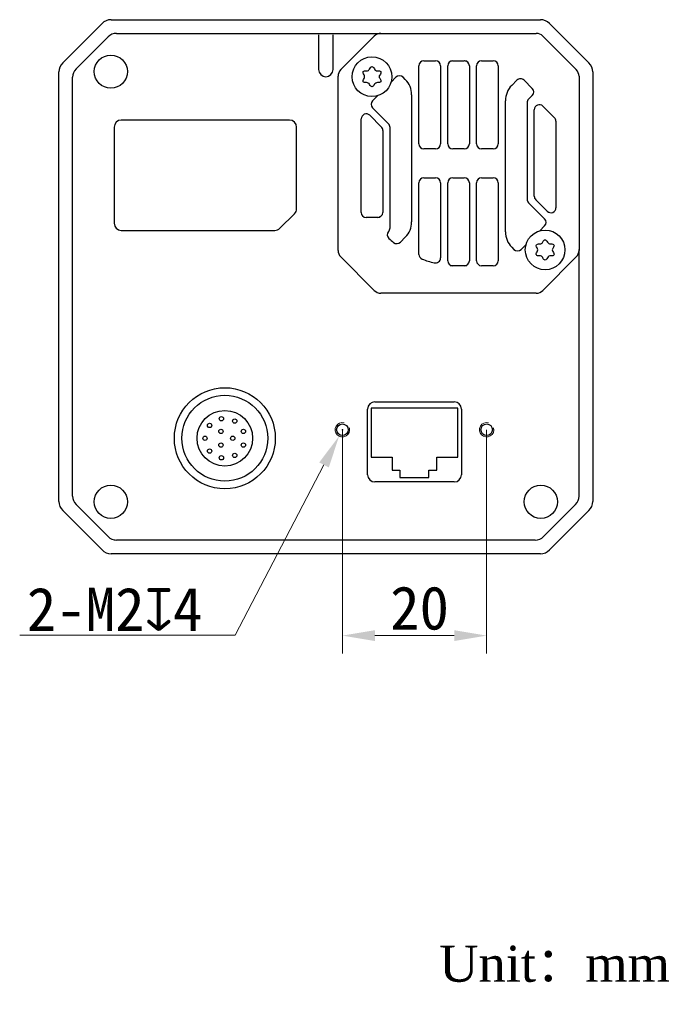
# Model space of a CAD drawing. Header units: millimetres. Extents: x 48 to 523, y 117 to 614.
# Tile 2 of 2: x 433 to 523, y 117 to 254. Entities that reach past the tile are written whole.
import ezdxf

# ---------------------------------------------------------------- set-up
doc = ezdxf.new("R2010")
doc.units = ezdxf.units.MM
doc.header["$LTSCALE"] = 32.67
doc.header["$PDMODE"] = 3
doc.header["$PDSIZE"] = 8
doc.layers.get('0').update_dxf_attribs({"linetype": 'CONTINUOUS', "lineweight": 30})
doc.layers.get('Defpoints').update_dxf_attribs({"linetype": 'CONTINUOUS'})
for name, color, linetype in [('30X30X10_HS_MODUCONTINUOUS_LINE', 7, 'CONTINUOUS'), ('D-01-34-26-0483CONTINUOUS_LINE', 7, 'CONTINUOUS'), ('D-01-34-26-0485CONTINUOUS_LINE', 7, 'CONTINUOUS'), ('D-01-34-26-0868CONTINUOUS_LINE', 7, 'CONTINUOUS'), ('HR10A-10R-12PBCONTINUOUS_LINE', 7, 'CONTINUOUS'), ('LED-LIGHTCONTINUOUS_LINE', 7, 'CONTINUOUS'), ('RJ45-B563S-LDXF_CONTINUOUS_LINE', 7, 'CONTINUOUS'), ('RUBBERCONTINUOUS_LINE', 7, 'CONTINUOUS'), ('SC-PM3X7_5T10L4-CONTINUOUS_LINE', 7, 'CONTINUOUS'), ('SHELTERCONTINUOUS_LINE', 7, 'CONTINUOUS')]:
    doc.layers.add(name, color=color, linetype=linetype)
doc.styles.get("Standard").update_dxf_attribs({"font": 'simfang.ttf'})
doc.dimstyles.new('DIMSTYLE_1', dxfattribs={"dimtxt": 6, "dimasz": 4.5, "dimexe": 2.5, "dimexo": 0, "dimgap": 0.75, "dimtad": 1, "dimdsep": 46, "dimtxsty": 'STANDARD', "dimblk": '_FILLED', "dimcen": 0.09, "dimclrd": 8, "dimclre": 8, "dimclrt": 7, "dimadec": 0, "dimazin": 0, "dimtp": 0.001, "dimtm": 0.001, "dimtfac": 1, "dimtofl": 0, "dimtmove": 0, "dimatfit": 2, "dimldrblk": '_FILLED', "dimfxl": 1, "dimtolj": 1, "dimlwd": 15, "dimlwe": 15, "dimarcsym": 0})

# ---------------------------------------------------------------- blocks, each defined once
blk = doc.blocks.new('_FILLED')
at = {"color": 0, "linetype": 'ByBlock'}
blk.add_solid([(0, 0), (-1, 0.167), (-1, -0.167)], dxfattribs=at)
blk = doc.blocks.new('*D8')
at = {"color": 8, "linetype": 'Continuous', "lineweight": 15, "transparency": 16777216}
for p, q in [((477.33, 196.89), (477.33, 165.86)), ((497.33, 196.89), (497.33, 165.86)), ((481.83, 168.36), (492.83, 168.36))]:
    blk.add_line(p, q, dxfattribs=at)
at = {"layer": 'Defpoints', "color": 0, "linetype": 'Continuous', "lineweight": 15, "transparency": 16777216}
for p in [(477.33, 196.89), (497.33, 196.89), (497.33, 168.36)]:
    blk.add_point(p, dxfattribs=at)
at = {"color": 8, "linetype": 'Continuous', "lineweight": 15, "transparency": 16777216, "xscale": 4.5, "yscale": 4.5, "zscale": 4.5, "rotation": 180}
blk.add_blockref('_FILLED', (477.33, 168.36), dxfattribs=at)
at = {"color": 8, "linetype": 'Continuous', "lineweight": 15, "transparency": 16777216, "xscale": 4.5, "yscale": 4.5, "zscale": 4.5}
blk.add_blockref('_FILLED', (497.33, 168.36), dxfattribs=at)
at = {"color": 7, "linetype": 'Continuous', "lineweight": 15, "transparency": 16777216, "insert": (488.03, 172.15), "char_height": 6, "attachment_point": 5}
blk.add_mtext('\\A1;20', dxfattribs=at)
blk = doc.blocks.new('*D9')
at = {"color": 8, "linetype": 'Continuous', "lineweight": 15, "transparency": 16777216}
for p, q in [((477.24, 196.89), (477.42, 196.89)), ((477.33, 196.8), (477.33, 196.98)), ((474.78, 192.02), (462.45, 168.42))]:
    blk.add_line(p, q, dxfattribs=at)
blk.add_arc((477.33, 196.89), 1, 242.4013, 255, dxfattribs=at)
at = {"layer": 'Defpoints', "color": 0, "linetype": 'Continuous', "lineweight": 15, "transparency": 16777216}
for p in [(477.8, 197.78), (476.87, 196)]:
    blk.add_point(p, dxfattribs=at)
at = {"color": 8, "linetype": 'Continuous', "lineweight": 15, "transparency": 16777216, "xscale": 4.5, "yscale": 4.5, "zscale": 4.5, "rotation": 62.40133118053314}
blk.add_blockref('_FILLED', (476.87, 196), dxfattribs=at)
at = {"color": 7, "linetype": 'Continuous', "lineweight": 15, "transparency": 16777216, "insert": (460.09, 172), "char_height": 6, "attachment_point": 5, "rotation": 62.4013}
blk.add_mtext('\\A1;{\\fMS PGothic|b0|i0|c134|p34; }', dxfattribs=at)

msp = doc.modelspace()

# ---------------------------------------------------------------- linework, layer by layer
at = {"color": 7, "linetype": 'Continuous', "lineweight": 30}
msp.add_line((474.143, 251.81), (475.923, 251.81), dxfattribs=at)
for p, q in [((486.054, 245.431), (485.746, 245.739)), ((501.53, 245.328), (500.811, 244.61)), ((503.651, 243.207), (503.138, 242.693)), ((481.503, 241.496), (483.728, 239.272)), ((503.138, 228.347), (505.362, 226.123)), ((485.363, 222.879), (486.054, 223.57)), ((500.811, 222.188), (501.119, 221.881))]:
    msp.add_line(p, q)
at = {"color": 8, "linetype": 'Continuous', "lineweight": 15}
msp.add_line((462.447, 168.422), (432.591, 168.422), dxfattribs=at)
at = {"layer": '30X30X10_HS_MODUCONTINUOUS_LINE', "color": 7, "linetype": 'Continuous', "lineweight": 30}
for p, q in [((480.883, 240.613), (480.947, 240.573)), ((482.382, 226.34), (482.744, 226.54)), ((506.011, 227.001), (505.924, 227.057))]:
    msp.add_line(p, q, dxfattribs=at)
for start, end in [(93.22122, 94.35718), (85.28547, 86.7546), (265.38161, 266.7794), (273.22064, 274.61999)]:
    msp.add_arc((493.433, 233.81), 14.2, start, end, dxfattribs=at)
at = {"layer": 'D-01-34-26-0483CONTINUOUS_LINE', "color": 7, "linetype": 'Continuous', "lineweight": 30}
for p, q in [((438.56, 247.737), (444.005, 253.183)), ((445.278, 253.71), (504.787, 253.71)), ((506.06, 253.183), (511.505, 247.737)), ((438.033, 186.955), (438.033, 246.464)), ((512.033, 246.464), (512.033, 186.955)), ((444.005, 180.237), (438.56, 185.683)), ((506.06, 180.237), (511.505, 185.683)), ((504.787, 179.71), (445.278, 179.71))]:
    msp.add_line(p, q, dxfattribs=at)
for centre, start, end in [((445.278, 251.91), 90, 135), ((504.787, 251.91), 45, 90), ((439.833, 246.464), 135, 180), ((510.233, 246.464), 0, 45), ((439.833, 186.955), 180, 225), ((510.233, 186.955), 315, 0), ((445.278, 181.51), 225, 270), ((504.787, 181.51), 270, 315)]:
    msp.add_arc(centre, 1.8, start, end, dxfattribs=at)
at = {"layer": 'D-01-34-26-0485CONTINUOUS_LINE', "color": 7, "linetype": 'Continuous', "lineweight": 30}
for p, q in [((481.833, 200.75), (492.833, 200.75)), ((480.833, 190.66), (480.833, 199.75)), ((493.833, 199.75), (493.833, 190.66)), ((492.833, 189.66), (481.833, 189.66))]:
    msp.add_line(p, q, dxfattribs=at)
for centre in [(477.333, 196.89), (497.333, 196.89)]:
    msp.add_circle(centre, 0.8, dxfattribs=at)
for centre, start, end in [((481.833, 199.75), 90, 180), ((492.833, 199.75), 0, 90), ((481.833, 190.66), 180, 270), ((492.833, 190.66), 270, 0)]:
    msp.add_arc(centre, 1, start, end, dxfattribs=at)
at = {"layer": 'D-01-34-26-0485CONTINUOUS_LINE', "color": 7, "linetype": 'Continuous', "lineweight": 15}
for centre in [(477.333, 196.89), (497.333, 196.89)]:
    msp.add_arc(centre, 1, 75, 15, dxfattribs=at)
at = {"layer": 'D-01-34-26-0868CONTINUOUS_LINE', "color": 7, "linetype": 'Continuous', "lineweight": 30}
for p, q in [((440.401, 246.878), (444.864, 251.341)), ((445.995, 251.81), (474.143, 251.81)), ((475.923, 251.81), (482.795, 251.81)), ((439.933, 187.673), (439.933, 245.747)), ((445.683, 238.81), (445.683, 225.51)), ((469.983, 239.81), (446.683, 239.81)), ((470.983, 227.524), (470.983, 238.81)), ((470.69, 226.817), (468.676, 224.803)), ((446.683, 224.51), (467.968, 224.51)), ((510.133, 187.673), (510.133, 221.873)), ((444.864, 182.078), (440.401, 186.541)), ((509.664, 186.541), (505.201, 182.078)), ((504.07, 181.61), (445.995, 181.61))]:
    msp.add_line(p, q, dxfattribs=at)
for centre, radius, start, end in [((445.995, 250.21), 1.6, 90, 135), ((445.996, 250.205), 1.605, 90.02577, 100.32298), ((441.533, 245.747), 1.6, 135, 180), ((446.683, 238.81), 1, 90, 180), ((469.983, 238.81), 1, 0, 90), ((469.983, 227.524), 1, 315, 0), ((446.683, 225.51), 1, 180, 270), ((467.968, 225.51), 1, 270, 315), ((441.533, 187.673), 1.6, 180, 225), ((508.533, 187.673), 1.6, 315, 0), ((445.995, 183.21), 1.6, 225, 270), ((445.996, 183.215), 1.605, 259.67701, 269.97424), ((504.07, 183.21), 1.6, 270, 315)]:
    msp.add_arc(centre, radius, start, end, dxfattribs=at)
at = {"layer": 'HR10A-10R-12PBCONTINUOUS_LINE', "color": 7, "linetype": 'Continuous', "lineweight": 30}
for centre, radius in [((461.033, 195.71), 7), ((461.033, 195.71), 5.95), ((461.033, 195.71), 3.85), ((460.553, 198.42), 0.3), ((462.413, 198.09), 0.3), ((458.923, 197.48), 0.3), ((460.483, 196.66), 0.3), ((463.613, 196.66), 0.3), ((458.283, 195.71), 0.3), ((462.133, 195.71), 0.3), ((458.923, 193.94), 0.3), ((460.483, 194.76), 0.3), ((463.613, 194.76), 0.3), ((460.553, 193), 0.3), ((462.413, 193.33), 0.3)]:
    msp.add_circle(centre, radius, dxfattribs=at)
at = {"layer": 'LED-LIGHTCONTINUOUS_LINE', "color": 7, "linetype": 'Continuous', "lineweight": 30}
for p, q in [((474.033, 251.61), (474.033, 246.81)), ((476.033, 246.81), (476.033, 251.61))]:
    msp.add_line(p, q, dxfattribs=at)
msp.add_arc((475.033, 246.81), 1, 180, 0, dxfattribs=at)
at = {"layer": 'RJ45-B563S-LDXF_CONTINUOUS_LINE', "color": 7, "linetype": 'Continuous', "lineweight": 30}
for p, q in [((481.314, 199.868), (481.314, 193.068)), ((493.314, 199.868), (481.314, 199.868)), ((493.314, 193.068), (493.314, 199.868)), ((481.314, 193.068), (484.214, 193.068)), ((484.214, 193.068), (484.214, 191.268)), ((490.414, 193.068), (493.314, 193.068)), ((490.414, 191.268), (490.414, 193.068)), ((484.214, 191.268), (485.314, 191.268)), ((485.314, 191.268), (485.314, 190.268)), ((489.314, 191.268), (490.414, 191.268)), ((489.314, 190.268), (489.314, 191.268)), ((485.314, 190.268), (489.314, 190.268))]:
    msp.add_line(p, q, dxfattribs=at)
at = {"layer": 'RUBBERCONTINUOUS_LINE', "color": 7, "linetype": 'Continuous', "lineweight": 30}
for centre in [(445.233, 246.51), (445.233, 186.91), (504.833, 186.91)]:
    msp.add_circle(centre, 2.3, dxfattribs=at)
at = {"layer": 'SC-PM3X7_5T10L4-CONTINUOUS_LINE', "color": 7, "linetype": 'Continuous', "lineweight": 30}
for centre in [(481.433, 245.81), (505.433, 221.81)]:
    msp.add_circle(centre, 2.75, dxfattribs=at)
for centre, radius, start, end in [((479.921, 245.81), 0.488, 327.1925, 32.8075), ((480.746, 246.999), 0.372, 265.30431, 334.69569), ((482.173, 247.093), 0.462, 206.76577, 273.23423), ((482.806, 245.81), 0.372, 145.30431, 214.69569), ((480.692, 244.527), 0.462, 26.76577, 93.23423), ((482.189, 244.5), 0.488, 87.1925, 152.8075), ((504.746, 222.999), 0.372, 265.30431, 334.69569), ((506.173, 223.093), 0.462, 206.76577, 273.23423), ((503.921, 221.81), 0.488, 327.1925, 32.8075), ((506.806, 221.81), 0.372, 145.30431, 214.69569), ((504.692, 220.527), 0.462, 26.76577, 93.23423), ((506.189, 220.5), 0.488, 87.1925, 152.8075)]:
    msp.add_arc(centre, radius, start, end, dxfattribs=at)
for points, knots in [([(481.083, 246.84), (481.199, 247.086), (481.425, 247.325), (481.651, 247.101), (481.761, 246.885)], [0, 0, 0, 0, 0.5161674, 1, 1, 1, 1]), ([(480.331, 246.074), (480.203, 246.272), (480.127, 246.575), (480.444, 246.65), (480.716, 246.628)], [0, 0, 0, 0, 0.4792334, 1, 1, 1, 1]), ([(482.199, 246.631), (482.442, 246.645), (482.749, 246.561), (482.655, 246.246), (482.5, 246.022)], [0, 0, 0, 0, 0.4838326, 1, 1, 1, 1]), ([(482.5, 245.598), (482.655, 245.374), (482.748, 245.061), (482.447, 244.976), (482.213, 244.988)], [0, 0, 0, 0, 0.5207666, 1, 1, 1, 1]), ([(480.666, 244.988), (480.423, 244.975), (480.129, 245.055), (480.203, 245.348), (480.331, 245.545)], [0, 0, 0, 0, 0.5046054, 1, 1, 1, 1]), ([(481.755, 244.723), (481.647, 244.514), (481.431, 244.303), (481.214, 244.518), (481.105, 244.735)], [0, 0, 0, 0, 0.4953946, 1, 1, 1, 1]), ([(504.331, 222.074), (504.203, 222.272), (504.127, 222.575), (504.444, 222.65), (504.716, 222.628)], [0, 0, 0, 0, 0.4792334, 1, 1, 1, 1]), ([(505.083, 222.84), (505.199, 223.086), (505.425, 223.325), (505.651, 223.101), (505.761, 222.885)], [0, 0, 0, 0, 0.5161674, 1, 1, 1, 1]), ([(506.199, 222.631), (506.442, 222.645), (506.749, 222.561), (506.655, 222.246), (506.5, 222.022)], [0, 0, 0, 0, 0.4838326, 1, 1, 1, 1]), ([(504.666, 220.988), (504.423, 220.975), (504.129, 221.055), (504.203, 221.348), (504.331, 221.545)], [0, 0, 0, 0, 0.5046054, 1, 1, 1, 1]), ([(506.5, 221.598), (506.655, 221.374), (506.748, 221.061), (506.447, 220.976), (506.213, 220.988)], [0, 0, 0, 0, 0.5207666, 1, 1, 1, 1]), ([(505.755, 220.723), (505.647, 220.514), (505.431, 220.303), (505.214, 220.518), (505.105, 220.735)], [0, 0, 0, 0, 0.4953946, 1, 1, 1, 1])]:
    msp.add_open_spline(points, degree=3, knots=knots, dxfattribs=at)
at = {"layer": 'SHELTERCONTINUOUS_LINE', "color": 7, "linetype": 'Continuous', "lineweight": 30}
for p, q in [((477.113, 246.791), (481.752, 251.429)), ((482.671, 251.81), (504.194, 251.81)), ((505.114, 251.429), (509.752, 246.791)), ((487.933, 236.51), (487.933, 247.31)), ((488.633, 248.01), (490.233, 248.01)), ((490.933, 247.31), (490.933, 236.51)), ((491.933, 236.51), (491.933, 247.31)), ((492.633, 248.01), (494.233, 248.01)), ((494.933, 247.31), (494.933, 236.51)), ((495.933, 236.51), (495.933, 247.31)), ((496.633, 248.01), (498.233, 248.01)), ((498.933, 247.31), (498.933, 236.51)), ((476.733, 221.748), (476.733, 245.871)), ((484.756, 245.739), (484.079, 245.062)), ((510.133, 245.871), (510.133, 221.748)), ((502.52, 245.328), (503.651, 244.197)), ((482.181, 243.164), (481.503, 242.486)), ((486.933, 243.31), (486.933, 225.691)), ((499.933, 224.31), (499.933, 242.488)), ((502.933, 242.198), (502.933, 228.842)), ((505.128, 241.73), (506.728, 240.13)), ((481.128, 240.458), (482.728, 238.858)), ((503.933, 229.257), (503.933, 241.235)), ((479.933, 227.01), (479.933, 239.963)), ((483.933, 224.861), (483.933, 238.777)), ((506.933, 239.635), (506.933, 227.657)), ((482.933, 238.363), (482.933, 227.01)), ((490.233, 235.81), (488.633, 235.81)), ((494.233, 235.81), (492.633, 235.81)), ((498.233, 235.81), (496.633, 235.81)), ((487.933, 221.192), (487.933, 231.11)), ((488.633, 231.81), (490.233, 231.81)), ((490.933, 231.11), (490.933, 220.695)), ((491.933, 220.31), (491.933, 231.11)), ((492.633, 231.81), (494.233, 231.81)), ((494.933, 231.11), (494.933, 220.31)), ((495.933, 220.31), (495.933, 231.11)), ((496.633, 231.81), (498.233, 231.81)), ((498.933, 231.11), (498.933, 220.31)), ((505.738, 227.162), (504.138, 228.762)), ((482.233, 226.31), (480.633, 226.31)), ((504.684, 224.456), (505.362, 225.133)), ((502.109, 221.881), (502.786, 222.558)), ((481.752, 216.191), (477.113, 220.829)), ((509.752, 220.829), (505.113, 216.191)), ((494.233, 219.61), (492.633, 219.61)), ((498.233, 219.61), (496.633, 219.61)), ((504.194, 215.81), (482.671, 215.81))]:
    msp.add_line(p, q, dxfattribs=at)
for centre, radius, start, end in [((482.671, 250.51), 1.3, 90, 135), ((504.194, 250.51), 1.3, 44.97857, 90), ((488.633, 247.31), 0.7, 90, 180), ((490.233, 247.31), 0.7, 0, 90), ((492.633, 247.31), 0.7, 90, 180), ((494.233, 247.31), 0.7, 0, 90), ((496.633, 247.31), 0.7, 90, 180), ((498.233, 247.31), 0.7, 0, 90), ((478.033, 245.871), 1.3, 135, 180), ((485.251, 245.244), 0.7, 45, 135), ((508.833, 245.871), 1.3, 0, 45), ((483.933, 243.31), 3, 0, 45), ((502.933, 242.488), 3, 135.00052, 180), ((502.025, 244.833), 0.7, 45, 135.00052), ((503.156, 243.702), 0.7, 315.00052, 45), ((481.998, 241.991), 0.7, 135, 225), ((503.633, 242.198), 0.7, 135.00052, 180), ((504.633, 241.235), 0.7, 45, 180), ((480.633, 239.963), 0.7, 45, 180), ((482.233, 238.363), 0.7, 0, 45), ((483.233, 238.777), 0.7, 0, 45), ((506.233, 239.635), 0.7, 0, 45), ((488.633, 236.51), 0.7, 180, 270), ((490.233, 236.51), 0.7, 270, 0), ((492.633, 236.51), 0.7, 180, 270), ((494.233, 236.51), 0.7, 270, 0), ((496.633, 236.51), 0.7, 180, 270), ((498.233, 236.51), 0.7, 270, 0), ((488.633, 231.11), 0.7, 90, 180), ((490.233, 231.11), 0.7, 0, 90), ((492.633, 231.11), 0.7, 90, 180), ((494.233, 231.11), 0.7, 0, 90), ((496.633, 231.11), 0.7, 90, 180), ((498.233, 231.11), 0.7, 0, 90), ((504.633, 229.257), 0.7, 180, 225), ((503.633, 228.842), 0.7, 180, 225), ((480.633, 227.01), 0.7, 180, 270), ((482.233, 227.01), 0.7, 270, 0), ((506.233, 227.657), 0.7, 225, 0), ((483.933, 225.691), 3, 315, 0), ((504.867, 225.628), 0.7, 315, 45), ((484.257, 223.907), 0.7, 139.08919, 227.18332), ((483.233, 224.861), 0.7, 315, 0), ((502.933, 224.31), 3, 180, 225), ((493.433, 233.81), 14.2, 227.18332, 230.62483), ((484.868, 223.374), 0.7, 230.62483, 315), ((478.033, 221.748), 1.3, 180, 225), ((488.633, 221.192), 0.7, 180, 249.1725), ((501.614, 222.376), 0.7, 225, 315), ((508.833, 221.748), 1.3, 315, 0), ((493.433, 233.81), 14.2, 249.1725, 256.28827), ((490.233, 220.695), 0.7, 256.28827, 0), ((492.633, 220.31), 0.7, 180, 270), ((494.233, 220.31), 0.7, 270, 0), ((496.633, 220.31), 0.7, 180, 270), ((498.233, 220.31), 0.7, 270, 0), ((482.671, 217.11), 1.3, 224.99824, 270), ((504.194, 217.11), 1.3, 270, 315)]:
    msp.add_arc(centre, radius, start, end, dxfattribs=at)

# ---------------------------------------------------------------- texts
at = {"color": 7, "linetype": 'Continuous', "lineweight": 15, "insert": (433.58, 175.018), "char_height": 6, "attachment_point": 1}
msp.add_mtext_dynamic_manual_height_columns('\\A1;{\\C7;2-M2\\Fgdt|c134;x\\fFangSong|b0|i0|c134|p49;4}', width=27.3235, gutter_width=30, heights=[0], dxfattribs=at)
at = {"color": 7, "lineweight": 15, "insert": (506.743, 118.192), "char_height": 6, "attachment_point": 5}
msp.add_mtext('\\A1;{\\fTimes New Roman|b0|i0|c0|p18;\\H0.83333x;Unit\\fFangSong|b0|i0|c134|p49;：\\fTimes New Roman|b0|i0|c0|p18;mm}\\P ', dxfattribs=at)

# ---------------------------------------------------------------- dimensions: what is measured, and where the dimension line sits
at = {"color": 7, "linetype": 'Continuous', "lineweight": 15}
dim = msp.add_diameter_dim_2p(p1=(477.796, 197.776), p2=(476.869, 196.004), text='{\\fMS PGothic|b0|i0|c134|p34; }', dimstyle='DIMSTYLE_1', dxfattribs=at)
dim.commit()
dim.dimension.update_dxf_attribs({"geometry": '*D9', "text_midpoint": (463.412, 170.26), "dimtype": 163})
dim = msp.add_linear_dim(base=(497.333, 168.364), p1=(477.333, 196.89), p2=(497.333, 196.89), text='20', dimstyle='DIMSTYLE_1', dxfattribs=at)
dim.commit()
dim.dimension.update_dxf_attribs({"geometry": '*D8', "text_midpoint": (488.025, 168.364), "dimtype": 160})

doc.saveas('drawing.dxf')
